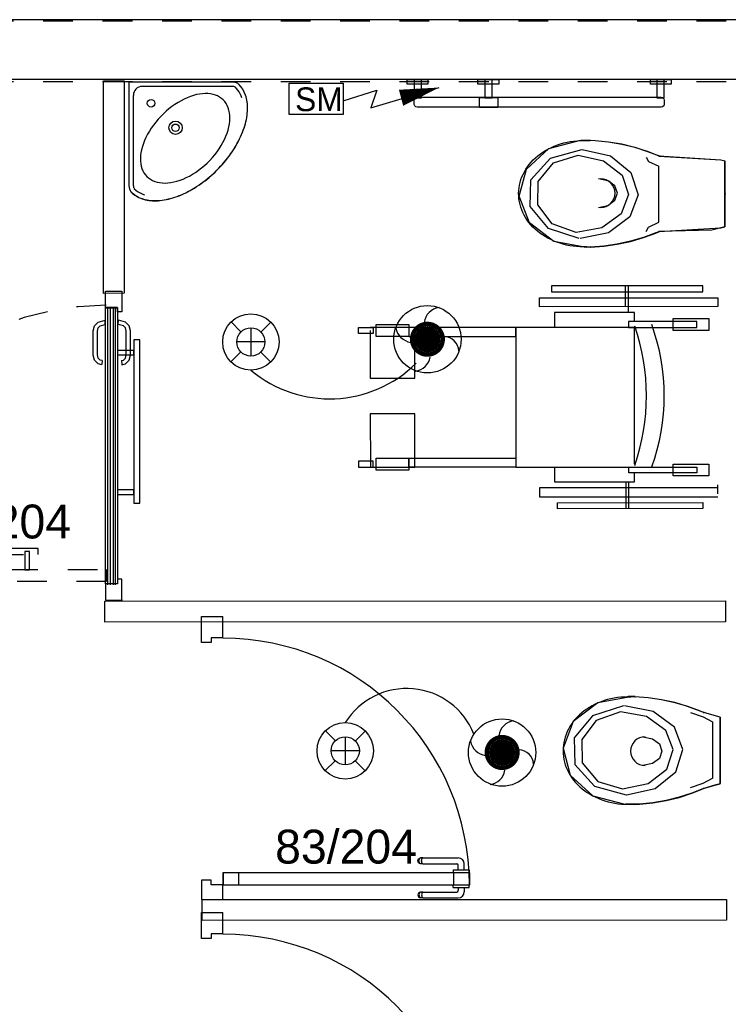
# Model space of a CAD drawing. Header units: millimetres. Extents: x -11.8 to 86.8, y 45.9 to 95.9.
# Tile 46 of 108: x 16.9 to 19.3, y 78.9 to 82.2. Entities that reach past the tile are written whole.
import ezdxf

# ---------------------------------------------------------------- set-up
doc = ezdxf.new("R2010")
doc.units = ezdxf.units.MM
doc.header["$MEASUREMENT"] = 0
for name, pattern in [('PC_DASH_2', [0.125, 0.055556, -0.069444]), ('PC_DASH_3', [0.055556, 0.027778, -0.027778]), ('PC_DASH_4', [0.125, 0.055556, -0.069444])]:
    doc.linetypes.add(name, pattern=pattern)
doc.layers.add('CFO', color=6, linetype='Continuous')
doc.layers.add('Structure etage', color=7, linetype='Continuous')
doc.styles.get("Standard").update_dxf_attribs({"font": 'BKANT.TTF'})

# ---------------------------------------------------------------- blocks, each defined once
blk = doc.blocks.new('AP0')
for points, const_width in [([(0.175, -0.06, -1), (-0.148, 0.06, -1)], 0.0492), ([(-0.06, 0, 1), (0.087, 0, 1)], 0.147)]:
    blk.add_lwpolyline(points, format="xyb", close=True, dxfattribs=dict(const_width=const_width))
blk.add_circle((0.014, 0), 0.378)
for centre, radius, start, end in [((0.153, 0.184), 0.169, 92.8345, 178.447), ((-0.154, 0.151), 0.188, 186.2032, 263.9565), ((0.189, -0.152), 0.183, 5.8298, 82.3782), ((-0.155, -0.154), 0.206, 281.5712, 350.6383)]:
    blk.add_arc(centre, radius, start, end)
blk = doc.blocks.new('360E')
for p, q in [((-0.109, 0.111), (-0.218, 0.221)), ((0.221, 0.218), (0.111, 0.109)), ((0, 0.155), (0, -0.155)), ((-0.155, 0), (0.155, 0)), ((-0.111, -0.109), (-0.221, -0.218)), ((0.218, -0.221), (0.109, -0.111))]:
    blk.add_line(p, q)
for radius in [0.31, 0.155]:
    blk.add_circle((0, 0), radius)
blk = doc.blocks.new('SM')
for p, q in [((0.454, 0.117), (0.7359, 0.2064)), ((0.6859, 0.0579), (1.2617, 0.2282)), ((0.7359, 0.2064), (0.6859, 0.0579))]:
    blk.add_line(p, q)
blk.add_lwpolyline([(0, 0.2649), (0.454, 0.2649), (0.454, 0), (0, 0)], close=True)
blk.add_lwpolyline([(0.9407, 0.1419, 0.14, 0, 0), (1.2617, 0.2282, 0, 0, 0)], format="xyseb")
blk.add_text('SM', height=0.2).set_placement((0.0488, 0.0294))
blk = doc.blocks.new('PD_15662')
at = {"layer": 'Structure etage', "color": 0}
for points in [[(17.1481, -15.5732), (17.1481, -16.1232), (17.1681, -16.1232), (17.1681, -15.5732), (17.1481, -15.5732)], [(17.0927, -15.6082), (17.0927, -15.6232), (17.1481, -15.6232), (17.1481, -15.6082), (17.0927, -15.6082)], [(17.0927, -16.0783), (17.0927, -16.0933), (17.1481, -16.0933), (17.1481, -16.0783), (17.0927, -16.0783)]]:
    blk.add_lwpolyline(points, dxfattribs=at)
blk = doc.blocks.new('PD_15663')
at = {"layer": 'Structure etage', "color": 0, "linetype": 'PC_DASH_2'}
for points in [[(16.276, -16.2956), (16.826, -16.2956), (16.826, -16.2756), (16.276, -16.2756), (16.276, -16.2956)], [(16.3109, -16.3468), (16.3259, -16.3468), (16.3259, -16.2856), (16.3109, -16.2856), (16.3109, -16.3468)], [(16.781, -16.3468), (16.796, -16.3468), (16.796, -16.2856), (16.781, -16.2856), (16.781, -16.3468)]]:
    blk.add_lwpolyline(points, dxfattribs=at)
blk = doc.blocks.new('PD_15665')
at = {"layer": 'Structure etage', "color": 0}
for points in [[(17.0527, -15.4091), (17.1077, -15.4091), (17.1077, -15.4791), (17.0927, -15.4791), (17.0927, -15.4641), (17.0527, -15.4641), (17.0527, -15.4091)], [(17.0927, -16.3947), (17.0527, -16.3947), (17.0527, -15.4647), (17.0927, -15.4647), (17.0927, -16.3947)], [(17.0527, -16.4491), (17.1077, -16.4491), (17.1077, -16.3791), (17.0927, -16.3791), (17.0927, -16.3941), (17.0527, -16.3941), (17.0527, -16.4491)]]:
    blk.add_lwpolyline(points, dxfattribs=at)
blk = doc.blocks.new('PD_15664')
at = {"layer": 'Structure etage', "color": 0}
blk.add_point((17.1077, -16.4491), dxfattribs=at)
at = {"layer": 'Structure etage'}
blk.add_blockref('PD_15665', (0, 0), dxfattribs=at)
blk = doc.blocks.new('PD_15667')
at = {"layer": 'Structure etage', "color": 0, "linetype": 'PC_DASH_3'}
for p, q in [((16.3007, -16.3322), (16.315, -16.3318)), ((16.1802, -16.3432), (16.1652, -16.3427))]:
    blk.add_line(p, q, dxfattribs=at)
for points in [[(16.3161, -16.3318), (16.3126, -16.3186), (16.3004, -16.3064), (16.2836, -16.3019), (16.2007, -16.3019), (16.1839, -16.3064), (16.1716, -16.3186), (16.1652, -16.3427)], [(16.3011, -16.3322), (16.2995, -16.3262), (16.2928, -16.3195), (16.2817, -16.3165), (16.2026, -16.3165), (16.1915, -16.3195), (16.1847, -16.3262), (16.1802, -16.3432)]]:
    blk.add_lwpolyline(points, dxfattribs=at)
blk = doc.blocks.new('PD_15668')
at = {"layer": 'Structure etage', "color": 0, "linetype": 'PC_DASH_3'}
for p, q in [((16.1802, -16.387), (16.1652, -16.3874)), ((16.3007, -16.398), (16.315, -16.3984))]:
    blk.add_line(p, q, dxfattribs=at)
for points in [[(16.3161, -16.3984), (16.3126, -16.4115), (16.3004, -16.4238), (16.2836, -16.4283), (16.2007, -16.4283), (16.1839, -16.4238), (16.1716, -16.4115), (16.1652, -16.3874)], [(16.3011, -16.398), (16.2995, -16.4039), (16.2928, -16.4107), (16.2817, -16.4137), (16.2026, -16.4137), (16.1915, -16.4107), (16.1847, -16.4039), (16.1802, -16.387)]]:
    blk.add_lwpolyline(points, dxfattribs=at)
blk = doc.blocks.new('PD_15666')
at = {"layer": 'Structure etage'}
for name in ['PD_15667', 'PD_15668']:
    blk.add_blockref(name, (0, 0), dxfattribs=at)
blk = doc.blocks.new('PD_15670')
at = {"layer": 'Structure etage', "color": 0}
for p, q in [((17.0607, -16.3976), (17.0607, -15.4651)), ((17.0697, -16.3976), (17.0697, -15.4651)), ((17.0797, -16.3976), (17.0797, -15.4651)), ((17.0867, -16.3976), (17.0867, -15.4651))]:
    blk.add_line(p, q, dxfattribs=at)
blk = doc.blocks.new('PD_15672')
at = {"layer": 'Structure etage', "color": 0}
for p, q in [((17.0518, -15.5215), (17.0514, -15.5065)), ((17.0408, -15.6421), (17.0404, -15.6564))]:
    blk.add_line(p, q, dxfattribs=at)
for points in [[(17.0404, -15.6575), (17.0273, -15.654), (17.015, -15.6417), (17.0105, -15.625), (17.0105, -15.542), (17.015, -15.5253), (17.0273, -15.513), (17.0514, -15.5065)], [(17.0408, -15.6425), (17.0348, -15.6409), (17.0281, -15.6342), (17.0251, -15.623), (17.0251, -15.544), (17.0281, -15.5328), (17.0348, -15.5261), (17.0518, -15.5215)]]:
    blk.add_lwpolyline(points, dxfattribs=at)
blk = doc.blocks.new('PD_15673')
at = {"layer": 'Structure etage', "color": 0}
for p, q in [((17.0956, -15.5215), (17.096, -15.5065)), ((17.1066, -15.6421), (17.107, -15.6564))]:
    blk.add_line(p, q, dxfattribs=at)
for points in [[(17.107, -15.6575), (17.1201, -15.654), (17.1324, -15.6417), (17.1369, -15.625), (17.1369, -15.542), (17.1324, -15.5253), (17.1201, -15.513), (17.096, -15.5065)], [(17.1066, -15.6425), (17.1126, -15.6409), (17.1193, -15.6342), (17.1223, -15.623), (17.1223, -15.544), (17.1193, -15.5328), (17.1126, -15.5261), (17.0956, -15.5215)]]:
    blk.add_lwpolyline(points, dxfattribs=at)
blk = doc.blocks.new('PD_15671')
at = {"layer": 'Structure etage'}
for name in ['PD_15672', 'PD_15673']:
    blk.add_blockref(name, (0, 0), dxfattribs=at)
blk = doc.blocks.new('PD_15669')
at = {"layer": 'Structure etage'}
for name in ['PD_15670', 'PD_15671']:
    blk.add_blockref(name, (0, 0), dxfattribs=at)
blk = doc.blocks.new('PD_15661')
at = {"layer": 'Structure etage', "color": 0, "linetype": 'PC_DASH_3'}
blk.add_lwpolyline([(17.0551, -16.3464), (17.0551, -16.3864), (16.1251, -16.3864), (16.1251, -16.3464), (17.0551, -16.3464)], dxfattribs=at)
blk.add_arc((17.0551, -16.3864), 0.93, 90, 180, dxfattribs=at)
at = {"layer": 'Structure etage'}
for name in ['PD_15664', 'PD_15669', 'PD_15662', 'PD_15666', 'PD_15663']:
    blk.add_blockref(name, (0, 0), dxfattribs=at)
blk = doc.blocks.new('PD_15676')
at = {"layer": 'Structure etage', "color": 0}
for p, q in [((18.1097, -17.4329), (18.107, -17.4351)), ((18.113, -17.4317), (18.1097, -17.4329)), ((18.1122, -17.4329), (18.1098, -17.4351)), ((18.1152, -17.4317), (18.113, -17.4317)), ((18.1213, -17.4317), (18.1152, -17.4317)), ((18.1196, -17.4329), (18.1183, -17.4351)), ((18.1213, -17.4317), (18.2356, -17.4317)), ((18.2234, -17.4062), (18.2234, -17.4061)), ((18.2234, -17.4161), (18.2234, -17.4062)), ((18.2234, -17.4162), (18.2234, -17.4161)), ((18.2234, -17.4162), (18.2251, -17.4162)), ((18.2251, -17.4162), (18.2298, -17.4162)), ((18.2298, -17.4162), (18.237, -17.4162)), ((18.237, -17.4162), (18.2458, -17.4162)), ((18.2406, -17.4162), (18.2406, -17.4267)), ((18.2458, -17.4162), (18.2552, -17.4162)), ((18.2552, -17.4162), (18.264, -17.4162)), ((18.2603, -17.4162), (18.2603, -17.4314)), ((18.264, -17.4162), (18.2712, -17.4162)), ((18.2712, -17.4162), (18.2759, -17.4162)), ((18.2759, -17.4162), (18.2775, -17.4162)), ((18.2775, -17.4062), (18.2775, -17.4061)), ((18.2775, -17.4161), (18.2775, -17.4062)), ((18.2775, -17.4162), (18.2775, -17.4161)), ((18.1053, -17.4381), (18.1047, -17.4415)), ((18.1047, -17.4415), (18.1053, -17.445)), ((18.107, -17.4351), (18.1053, -17.4381)), ((18.1053, -17.445), (18.107, -17.448)), ((18.107, -17.448), (18.1097, -17.4502)), ((18.1083, -17.4381), (18.1077, -17.4415)), ((18.1077, -17.4415), (18.1083, -17.445)), ((18.1098, -17.4351), (18.1083, -17.4381)), ((18.1083, -17.445), (18.1098, -17.448)), ((18.1097, -17.4502), (18.113, -17.4514)), ((18.1098, -17.448), (18.1122, -17.4502)), ((18.1152, -17.4514), (18.113, -17.4514)), ((18.1213, -17.4514), (18.1152, -17.4514)), ((18.1174, -17.4381), (18.117, -17.4415)), ((18.117, -17.4415), (18.1174, -17.445)), ((18.1183, -17.4351), (18.1174, -17.4381)), ((18.1174, -17.445), (18.1183, -17.448)), ((18.1183, -17.448), (18.1196, -17.4502)), ((18.1213, -17.4514), (18.2403, -17.4514))]:
    blk.add_line(p, q, dxfattribs=at)
for centre, radius in [((18.2356, -17.4267), 0.00501), ((18.2403, -17.4314), 0.02)]:
    blk.add_arc(centre, radius, 270, 0, dxfattribs=at)
blk = doc.blocks.new('PD_15677')
at = {"layer": 'Structure etage', "color": 0}
for p, q in [((18.1047, -17.3266), (18.1053, -17.3232)), ((18.1053, -17.33), (18.1047, -17.3266)), ((18.1053, -17.3232), (18.107, -17.3202)), ((18.107, -17.333), (18.1053, -17.33)), ((18.107, -17.3202), (18.1097, -17.3179)), ((18.1097, -17.3353), (18.107, -17.333)), ((18.1077, -17.3266), (18.1083, -17.3232)), ((18.1083, -17.33), (18.1077, -17.3266)), ((18.1083, -17.3232), (18.1098, -17.3202)), ((18.1098, -17.333), (18.1083, -17.33)), ((18.1097, -17.3179), (18.113, -17.3167)), ((18.113, -17.3365), (18.1097, -17.3353)), ((18.1098, -17.3202), (18.1122, -17.3179)), ((18.1122, -17.3353), (18.1098, -17.333)), ((18.1152, -17.3167), (18.113, -17.3167)), ((18.1213, -17.3167), (18.1152, -17.3167)), ((18.117, -17.3266), (18.1174, -17.3232)), ((18.1174, -17.33), (18.117, -17.3266)), ((18.1174, -17.3232), (18.1183, -17.3202)), ((18.1183, -17.333), (18.1174, -17.33)), ((18.1183, -17.3202), (18.1196, -17.3179)), ((18.1196, -17.3353), (18.1183, -17.333)), ((18.1213, -17.3167), (18.2403, -17.3167)), ((18.1152, -17.3365), (18.113, -17.3365)), ((18.1213, -17.3365), (18.1152, -17.3365)), ((18.1213, -17.3365), (18.2356, -17.3365)), ((18.2234, -17.3571), (18.2251, -17.3571)), ((18.2234, -17.3571), (18.2234, -17.3572)), ((18.2234, -17.3572), (18.2234, -17.367)), ((18.2234, -17.367), (18.2234, -17.3671)), ((18.2251, -17.3571), (18.2298, -17.3571)), ((18.2298, -17.3571), (18.237, -17.3571)), ((18.237, -17.3571), (18.2458, -17.3571)), ((18.2406, -17.3571), (18.2406, -17.3415)), ((18.2458, -17.3571), (18.2552, -17.3571)), ((18.2552, -17.3571), (18.264, -17.3571)), ((18.2603, -17.3571), (18.2603, -17.3368)), ((18.264, -17.3571), (18.2712, -17.3571)), ((18.2712, -17.3571), (18.2759, -17.3571)), ((18.2759, -17.3571), (18.2775, -17.3571)), ((18.2775, -17.3571), (18.2775, -17.3572)), ((18.2775, -17.3572), (18.2775, -17.367)), ((18.2775, -17.367), (18.2775, -17.3671))]:
    blk.add_line(p, q, dxfattribs=at)
for centre, radius in [((18.2403, -17.3368), 0.02), ((18.2356, -17.3415), 0.00501)]:
    blk.add_arc(centre, radius, 0, 90, dxfattribs=at)
blk = doc.blocks.new('PD_15675')
at = {"layer": 'Structure etage'}
for name in ['PD_15677', 'PD_15676']:
    blk.add_blockref(name, (0, 0), dxfattribs=at)
blk = doc.blocks.new('PD_15679')
at = {"layer": 'Structure etage', "color": 0}
for p, q in [((17.3757, -16.592), (17.3757, -16.504)), ((17.3757, -16.504), (17.4478, -16.504)), ((17.4478, -16.5761), (17.4478, -16.504))]:
    blk.add_line(p, q, dxfattribs=at)
blk.add_lwpolyline([(17.4478, -16.5761), (17.4078, -16.5761), (17.4078, -16.592), (17.3757, -16.592), (17.3757, -16.5761)], dxfattribs=at)
blk = doc.blocks.new('PD_15680')
at = {"layer": 'Structure etage', "color": 0}
for points in [[(17.4485, -17.3673), (17.4485, -17.4074), (17.502, -17.4074), (17.502, -17.3673), (17.4485, -17.3673)], [(18.2249, -17.3673), (18.2249, -17.4074), (18.2785, -17.4074), (18.2785, -17.3673), (18.2249, -17.3673)]]:
    blk.add_lwpolyline(points, dxfattribs=at)
blk = doc.blocks.new('PD_15678')
at = {"layer": 'Structure etage', "color": 0}
blk.add_line((17.3757, -17.4574), (17.4478, -17.4574), dxfattribs=at)
for points in [[(18.2789, -17.4074), (18.2789, -17.3673), (17.4478, -17.3673), (17.4478, -17.4074), (18.2789, -17.4074)], [(17.4078, -17.4074), (17.4078, -17.3915), (17.3757, -17.3915), (17.3757, -17.4574), (17.4478, -17.4574), (17.4478, -17.4074), (17.4078, -17.4074)]]:
    blk.add_lwpolyline(points, dxfattribs=at)
blk.add_arc((17.4478, -17.4074), 0.83, 0, 90, dxfattribs=at)
at = {"layer": 'Structure etage'}
for name in ['PD_15679', 'PD_15680']:
    blk.add_blockref(name, (0, 0), dxfattribs=at)
blk = doc.blocks.new('PD_15674')
at = {"layer": 'Structure etage'}
for name in ['PD_15678', 'PD_15675']:
    blk.add_blockref(name, (0, 0), dxfattribs=at)
blk = doc.blocks.new('PD_15687')
at = {"layer": 'Structure etage', "color": 0}
for p, q in [((17.1313, -14.7048), (17.4813, -14.7047)), ((17.1313, -14.7048), (17.1313, -15.0548)), ((17.1463, -15.0548), (17.1463, -14.7498)), ((17.4813, -14.7197), (17.1763, -14.7198))]:
    blk.add_line(p, q, dxfattribs=at)
for points in [[(17.1388, -15.0752), (17.1427, -15.0788), (17.1468, -15.0823), (17.1511, -15.0855), (17.1556, -15.0884), (17.1603, -15.0912), (17.1652, -15.0936), (17.1703, -15.0959), (17.1755, -15.0979), (17.181, -15.0996), (17.1866, -15.1011), (17.1924, -15.1024), (17.1983, -15.1034), (17.2044, -15.1041), (17.2106, -15.1046), (17.217, -15.1048), (17.2235, -15.1048), (17.2301, -15.1045), (17.2368, -15.1039), (17.2436, -15.1031), (17.2505, -15.1021), (17.2575, -15.1008), (17.2646, -15.0992), (17.2717, -15.0974), (17.2789, -15.0953), (17.2861, -15.093), (17.2934, -15.0905), (17.3007, -15.0877), (17.3081, -15.0847), (17.3154, -15.0814), (17.3228, -15.0779), (17.3302, -15.0742), (17.3375, -15.0703), (17.3448, -15.0662), (17.3521, -15.0618), (17.3594, -15.0572), (17.3666, -15.0525), (17.3737, -15.0475), (17.3808, -15.0424), (17.3878, -15.0371), (17.3947, -15.0316), (17.4016, -15.0259), (17.4083, -15.0201), (17.4149, -15.0141), (17.4215, -15.008), (17.4279, -15.0018), (17.4341, -14.9954), (17.4402, -14.9889), (17.4462, -14.9822), (17.452, -14.9755), (17.4577, -14.9686), (17.4632, -14.9617), (17.4685, -14.9547), (17.4736, -14.9476), (17.4786, -14.9405), (17.4833, -14.9333), (17.4879, -14.926), (17.4922, -14.9187), (17.4964, -14.9114), (17.5003, -14.904), (17.504, -14.8967), (17.5075, -14.8893), (17.5108, -14.882), (17.5138, -14.8746), (17.5166, -14.8673), (17.5191, -14.86), (17.5214, -14.8528), (17.5235, -14.8456), (17.5253, -14.8385), (17.5268, -14.8314), (17.5282, -14.8244), (17.5292, -14.8175), (17.53, -14.8107), (17.5306, -14.804), (17.5308, -14.7974), (17.5309, -14.7909), (17.5306, -14.7845), (17.5302, -14.7783), (17.5294, -14.7722), (17.5284, -14.7663), (17.5272, -14.7605), (17.5257, -14.7549), (17.5239, -14.7494), (17.5219, -14.7442), (17.5197, -14.7391), (17.5172, -14.7342), (17.5145, -14.7295), (17.5115, -14.725), (17.5083, -14.7207), (17.5049, -14.7166), (17.5012, -14.7127), (17.5019, -14.7134), (17.4978, -14.7102), (17.4932, -14.7077), (17.4882, -14.706), (17.4831, -14.7053), (17.4813, -14.7052), (17.1313, -14.7052), (17.1313, -15.0552), (17.1318, -15.0605), (17.1331, -15.0655), (17.1353, -15.0702), (17.1383, -15.0745), (17.139, -15.0753)], [(17.1388, -15.0747), (17.1427, -15.0784), (17.1468, -15.0818), (17.1511, -15.085), (17.1556, -15.088), (17.1603, -15.0907), (17.1652, -15.0932), (17.1703, -15.0954), (17.1755, -15.0974), (17.181, -15.0992), (17.1866, -15.1007), (17.1924, -15.1019), (17.1983, -15.1029), (17.2044, -15.1036), (17.2106, -15.1041), (17.217, -15.1043), (17.2235, -15.1043), (17.2301, -15.104), (17.2368, -15.1035), (17.2436, -15.1027), (17.2505, -15.1016), (17.2575, -15.1003), (17.2646, -15.0987), (17.2717, -15.0969), (17.2789, -15.0949), (17.2861, -15.0926), (17.2934, -15.09), (17.3007, -15.0872), (17.3081, -15.0842), (17.3154, -15.0809), (17.3228, -15.0775), (17.3302, -15.0738), (17.3375, -15.0698), (17.3448, -15.0657), (17.3521, -15.0613), (17.3594, -15.0568), (17.3666, -15.052), (17.3737, -15.0471), (17.3808, -15.0419), (17.3878, -15.0366), (17.3947, -15.0311), (17.4016, -15.0255), (17.4083, -15.0196), (17.4149, -15.0137), (17.4215, -15.0075), (17.4279, -15.0013), (17.4341, -14.9949), (17.4402, -14.9884), (17.4462, -14.9817), (17.452, -14.975), (17.4577, -14.9682), (17.4632, -14.9612), (17.4685, -14.9542), (17.4736, -14.9471), (17.4786, -14.94), (17.4833, -14.9328), (17.4879, -14.9255), (17.4922, -14.9182), (17.4964, -14.9109), (17.5003, -14.9036), (17.504, -14.8962), (17.5075, -14.8889), (17.5108, -14.8815), (17.5138, -14.8742), (17.5166, -14.8668), (17.5191, -14.8596), (17.5214, -14.8523), (17.5235, -14.8451), (17.5253, -14.838), (17.5268, -14.8309), (17.5282, -14.8239), (17.5292, -14.817), (17.53, -14.8102), (17.5306, -14.8035), (17.5308, -14.7969), (17.5309, -14.7904), (17.5306, -14.7841), (17.5302, -14.7778), (17.5294, -14.7717), (17.5284, -14.7658), (17.5272, -14.76), (17.5257, -14.7544), (17.5239, -14.749), (17.5219, -14.7437), (17.5197, -14.7386), (17.5172, -14.7337), (17.5145, -14.729), (17.5115, -14.7245), (17.5083, -14.7202), (17.5049, -14.7161), (17.5012, -14.7122)], [(17.5019, -14.7129), (17.4978, -14.7097), (17.4932, -14.7072), (17.4882, -14.7056), (17.4831, -14.7048), (17.4813, -14.7047)], [(17.4488, -14.7651), (17.4431, -14.76), (17.4368, -14.7556), (17.4299, -14.7518), (17.4225, -14.7488), (17.4146, -14.7464), (17.4062, -14.7448), (17.3975, -14.7439), (17.3883, -14.7437), (17.3788, -14.7443), (17.369, -14.7455), (17.359, -14.7475), (17.3488, -14.7503), (17.3384, -14.7537), (17.328, -14.7578), (17.3175, -14.7625), (17.3071, -14.7679), (17.2967, -14.774), (17.2864, -14.7806), (17.2763, -14.7877), (17.2663, -14.7954), (17.2567, -14.8035), (17.2474, -14.8121), (17.2384, -14.8211), (17.2298, -14.8304), (17.2217, -14.8401), (17.214, -14.85), (17.2068, -14.8601), (17.2002, -14.8704), (17.1942, -14.8808), (17.1888, -14.8913), (17.1841, -14.9017), (17.18, -14.9122), (17.1766, -14.9225), (17.1738, -14.9327), (17.1718, -14.9428), (17.1706, -14.9525), (17.17, -14.962), (17.1702, -14.9712), (17.1711, -14.98), (17.1727, -14.9884), (17.1751, -14.9963), (17.1781, -15.0037), (17.1819, -15.0105), (17.1863, -15.0168), (17.1914, -15.0225)], [(17.5115, -14.7585), (17.509, -14.7512), (17.5059, -14.7443), (17.5024, -14.7378), (17.4983, -14.7318), (17.4938, -14.7262), (17.4906, -14.7228)], [(17.1914, -15.0225), (17.1972, -15.0278), (17.2037, -15.0323), (17.2107, -15.0362), (17.2183, -15.0394), (17.2263, -15.0419), (17.2348, -15.0437), (17.2437, -15.0447), (17.253, -15.045), (17.2626, -15.0446), (17.2725, -15.0434), (17.2826, -15.0415), (17.2929, -15.0389), (17.3034, -15.0356), (17.3139, -15.0316), (17.3245, -15.0269), (17.335, -15.0215), (17.3454, -15.0156), (17.3558, -15.009), (17.3659, -15.0019), (17.3759, -14.9943), (17.3855, -14.9862), (17.3949, -14.9776), (17.4039, -14.9686), (17.4125, -14.9592), (17.4206, -14.9496), (17.4282, -14.9396), (17.4353, -14.9295), (17.4419, -14.9191), (17.4478, -14.9087), (17.4532, -14.8981), (17.4578, -14.8876), (17.4619, -14.8771), (17.4652, -14.8666), (17.4678, -14.8563), (17.4697, -14.8462), (17.4709, -14.8363), (17.4713, -14.8267), (17.471, -14.8174), (17.4699, -14.8085), (17.4682, -14.8), (17.4657, -14.7919), (17.4625, -14.7844), (17.4586, -14.7774), (17.454, -14.7709), (17.4488, -14.7651)], [(17.1313, -15.0548), (17.1318, -15.06), (17.1331, -15.065), (17.1353, -15.0698), (17.1383, -15.0741), (17.139, -15.0748)], [(17.1494, -15.0641), (17.1547, -15.069), (17.1605, -15.0733), (17.1667, -15.0772), (17.1733, -15.0806), (17.1804, -15.0835), (17.1843, -15.0848)]]:
    blk.add_lwpolyline(points, dxfattribs=at)
for centre, radius in [((17.2058, -14.7766), 0.0127), ((17.2884, -14.8588), 0.0225), ((17.2884, -14.8588), 0.0125)]:
    blk.add_circle(centre, radius, dxfattribs=at)
for centre, radius, start, end in [((17.1763, -14.7498), 0.03, 90.0051, 180.0051), ((17.4813, -14.7347), 0.015, 46.6215, 90.005), ((17.1613, -15.0548), 0.015, 180.0051, 221.9505)]:
    blk.add_arc(centre, radius, start, end, dxfattribs=at)
blk = doc.blocks.new('PD_15686')
at = {"layer": 'Structure etage', "color": 0}
blk.add_point((17.1313, -14.7048), dxfattribs=at)
at = {"layer": 'Structure etage'}
blk.add_blockref('PD_15687', (0, 0), dxfattribs=at)
blk = doc.blocks.new('PD_15688')
at = {"layer": 'Structure etage', "color": 0}
for p, q in [((19.0641, -15.391), (18.5541, -15.3913)), ((18.5541, -15.3913), (18.5541, -15.4113)), ((18.5541, -15.4113), (19.0641, -15.411)), ((18.8042, -15.4611), (18.8041, -15.3911)), ((18.8142, -15.4811), (18.8141, -15.3911)), ((19.0641, -15.411), (19.0641, -15.391)), ((18.5142, -15.4313), (19.1142, -15.431)), ((18.5142, -15.4613), (18.5142, -15.4313)), ((19.1142, -15.431), (19.1142, -15.461)), ((19.1142, -15.461), (18.5142, -15.4613)), ((18.8342, -15.4811), (18.5642, -15.4813)), ((18.5642, -15.4813), (18.5642, -15.5313)), ((19.0442, -15.511), (18.8142, -15.5111)), ((18.8142, -15.5111), (18.8142, -15.5311)), ((18.8342, -15.5111), (18.8342, -15.4811)), ((18.9642, -15.5011), (19.0842, -15.501)), ((18.9642, -15.5411), (18.9642, -15.5011)), ((19.0442, -15.531), (19.0442, -15.511)), ((19.0842, -15.501), (19.0842, -15.541)), ((17.9042, -15.5516), (17.9042, -15.5316)), ((17.9042, -15.5316), (17.9542, -15.5316)), ((18.0942, -15.5315), (17.9442, -15.5316)), ((17.9442, -15.5416), (17.9443, -15.7016)), ((17.9542, -15.5316), (17.9542, -15.5516)), ((17.9642, -15.5216), (18.0742, -15.5215)), ((17.9642, -15.5616), (17.9642, -15.5216)), ((18.0742, -15.5215), (18.0742, -15.5615)), ((18.4342, -15.5313), (18.0742, -15.5315)), ((18.0742, -15.5315), (18.0742, -15.5615)), ((18.0943, -15.7015), (18.0942, -15.5415)), ((18.8342, -15.5311), (18.4342, -15.5313)), ((18.4342, -15.5313), (18.4344, -16.0013)), ((18.4342, -15.5613), (18.4342, -15.5313)), ((18.8142, -15.5311), (19.0442, -15.531)), ((18.8344, -15.9911), (18.8342, -15.5311)), ((19.0842, -15.541), (18.9642, -15.5411)), ((17.9542, -15.5516), (17.9042, -15.5516)), ((18.0742, -15.5615), (17.9642, -15.5616)), ((18.0742, -15.5615), (18.4342, -15.5613)), ((17.9443, -15.7016), (18.0943, -15.7015)), ((18.0943, -15.8215), (17.9443, -15.8216)), ((17.9443, -15.8216), (17.9444, -16.0016)), ((18.0944, -16.0015), (18.0943, -15.8215)), ((17.9644, -15.9716), (18.0744, -15.9715)), ((17.9644, -16.0116), (17.9644, -15.9716)), ((18.0744, -15.9715), (18.4344, -15.9713)), ((18.0744, -16.0015), (18.0744, -15.9715)), ((18.0744, -15.9715), (18.0744, -16.0115)), ((18.4344, -15.9713), (18.4344, -16.0013)), ((17.9544, -15.9816), (17.9044, -15.9816)), ((17.9044, -15.9816), (17.9044, -16.0016)), ((17.9044, -16.0016), (17.9544, -16.0016)), ((17.9444, -16.0016), (18.0944, -16.0015)), ((17.9544, -16.0016), (17.9544, -15.9816)), ((18.4344, -16.0013), (18.0744, -16.0015)), ((18.4344, -16.0013), (18.8344, -16.0011)), ((18.5644, -16.0013), (18.5645, -16.0513)), ((18.8144, -16.0011), (19.0444, -16.001)), ((18.8144, -16.0211), (18.8144, -16.0011)), ((18.9644, -15.9911), (19.0844, -15.991)), ((18.9644, -16.0311), (18.9644, -15.9911)), ((19.0444, -16.001), (19.0444, -16.021)), ((19.0844, -15.991), (19.0844, -16.031)), ((18.0744, -16.0115), (17.9644, -16.0116)), ((19.0444, -16.021), (18.8144, -16.0211)), ((18.8345, -16.0511), (18.8344, -16.0211)), ((19.0844, -16.031), (18.9644, -16.0311)), ((19.1145, -16.071), (18.5145, -16.0713)), ((18.5145, -16.0713), (18.5145, -16.1013)), ((18.5645, -16.0513), (18.8345, -16.0511)), ((18.8045, -16.0511), (18.8045, -16.1411)), ((18.8145, -16.1411), (18.8145, -16.0511)), ((19.1145, -16.091), (19.1145, -16.061)), ((18.5145, -16.1013), (19.1145, -16.101)), ((18.5745, -16.1213), (19.0645, -16.121)), ((18.5745, -16.1413), (18.5745, -16.1213)), ((19.0645, -16.141), (18.5745, -16.1413)), ((19.0645, -16.121), (19.0645, -16.141))]:
    blk.add_line(p, q, dxfattribs=at)
for centre, radius, start, end in [((18.1543, -15.7615), 0.72, 341.0278, 19.0278), ((18.2343, -15.7614), 0.7, 340.0278, 20.0278)]:
    blk.add_arc(centre, radius, start, end, dxfattribs=at)
blk = doc.blocks.new('PD_15690')
at = {"layer": 'Structure etage', "color": 0}
for p, q in [((18.8367, -16.7739), (18.8132, -16.7739)), ((19.0966, -16.8587), (19.0967, -17.0492)), ((19.1224, -16.8428), (19.1226, -17.066)), ((18.8335, -17.1359), (18.8034, -17.1359))]:
    blk.add_line(p, q, dxfattribs=at)
for points in [[(19.122, -16.8433), (19.0783, -16.8312), (19.0653, -16.8269), (19.0672, -16.8274), (19.0556, -16.8225), (19.013, -16.8067), (18.9695, -16.794), (18.9252, -16.7843), (18.8803, -16.7777), (18.8351, -16.7743), (18.8367, -16.7744), (18.8132, -16.7744), (18.8213, -16.7751), (18.8106, -16.775), (18.7992, -16.7753), (18.7878, -16.7761), (18.7764, -16.7773), (18.7652, -16.7791), (18.7541, -16.7814), (18.7431, -16.7841), (18.7324, -16.7873), (18.7218, -16.791), (18.7115, -16.7951), (18.7015, -16.7997), (18.6918, -16.8047), (18.6824, -16.8101), (18.6734, -16.8159), (18.6647, -16.8221), (18.6565, -16.8286), (18.6486, -16.8355), (18.6413, -16.8428), (18.6343, -16.8503), (18.6279, -16.8581), (18.622, -16.8662), (18.6166, -16.8746), (18.6117, -16.8831), (18.6074, -16.8919), (18.6036, -16.9009), (18.6004, -16.9099), (18.5978, -16.9192), (18.5958, -16.9285), (18.5944, -16.9379), (18.5935, -16.9473), (18.5933, -16.9568), (18.5936, -16.9663), (18.5946, -16.9757), (18.5961, -16.9851), (18.5983, -16.9944), (18.601, -17.0036), (18.6043, -17.0126), (18.6082, -17.0215), (18.6126, -17.0303), (18.6176, -17.0388), (18.6231, -17.0471), (18.6291, -17.0551), (18.6357, -17.0629), (18.6427, -17.0704), (18.6502, -17.0776), (18.6581, -17.0844), (18.6664, -17.0909), (18.6751, -17.097), (18.6842, -17.1027), (18.6937, -17.108), (18.7035, -17.1129), (18.7136, -17.1174), (18.7239, -17.1214), (18.7345, -17.125), (18.7453, -17.1281), (18.7563, -17.1308), (18.7674, -17.1329), (18.7787, -17.1346), (18.79, -17.1358), (18.8014, -17.1365), (18.8034, -17.1364), (18.8335, -17.1364), (18.8353, -17.1369), (18.8505, -17.1361), (18.8956, -17.1316), (18.9403, -17.1239), (18.9844, -17.1131), (19.0276, -17.0993), (19.0697, -17.0825), (19.0654, -17.0838), (19.1088, -17.0707), (19.1221, -17.0674), (19.1226, -17.0665), (19.1224, -16.8433)], [(18.8213, -16.7747), (18.711, -16.7949), (18.6276, -16.858), (18.5935, -16.9471), (18.6177, -17.0385), (18.6938, -17.1076), (18.8014, -17.136)], [(18.7967, -16.805), (18.6924, -16.8384), (18.6306, -16.9131), (18.6332, -17.0026), (18.6994, -17.0749), (18.8056, -17.1044)], [(18.8076, -17.1044), (18.9037, -17.0828), (18.9729, -17.0269), (18.9969, -16.9517), (18.9691, -16.8772), (18.897, -16.8236), (18.7999, -16.805)], [(18.8351, -16.7738), (18.8803, -16.7772), (18.9252, -16.7838), (18.9695, -16.7935), (19.013, -16.8062), (19.0556, -16.822), (19.0672, -16.8269)], [(18.787, -16.8249), (18.7048, -16.8539), (18.6561, -16.9188), (18.6581, -16.9965), (18.7103, -17.0593), (18.794, -17.0849)], [(18.7933, -17.0849), (18.8803, -17.0662), (18.943, -17.0177), (18.9647, -16.9523), (18.9396, -16.8877), (18.8743, -16.8411), (18.7864, -16.825)], [(19.0225, -16.8274), (19.0653, -16.8423), (19.0966, -16.8587)], [(19.122, -16.8428), (19.0783, -16.8307), (19.0653, -16.8264)], [(18.862, -16.9091), (18.8942, -16.9155), (18.9178, -16.9332), (18.9264, -16.9575), (18.9178, -16.9817), (18.8942, -16.9994), (18.8621, -17.0059)], [(19.0226, -17.08), (19.0654, -17.065), (19.0967, -17.0486)], [(19.0654, -17.0833), (19.1088, -17.0703), (19.1221, -17.0669)], [(19.0697, -17.082), (19.0276, -17.0988), (18.9844, -17.1126), (18.9403, -17.1234), (18.8956, -17.1311), (18.8505, -17.1356), (18.8353, -17.1364)]]:
    blk.add_lwpolyline(points, dxfattribs=at)
blk.add_arc((18.8694, -16.9575), 0.0484, 90.0278, 270.0278, dxfattribs=at)
blk = doc.blocks.new('PD_15689')
at = {"layer": 'Structure etage', "color": 0}
blk.add_point((19.1225, -16.9544), dxfattribs=at)
at = {"layer": 'Structure etage'}
blk.add_blockref('PD_15690', (0, 0), dxfattribs=at)
blk = doc.blocks.new('PD_15695')
at = {"layer": 'Structure etage', "color": 0}
for p, q in [((18.684, -14.9022), (18.6539, -14.9022)), ((19.1385, -15.1924), (19.1384, -14.9711)), ((18.9163, -15.1767), (18.9162, -14.9879)), ((18.6875, -15.261), (18.664, -15.2611))]:
    blk.add_line(p, q, dxfattribs=at)
for points in [[(19.138, -15.1919), (19.0943, -15.204), (18.916, -15.2083), (18.9179, -15.2078), (18.9063, -15.2127), (18.8638, -15.2284), (18.8203, -15.2411), (18.776, -15.2507), (18.7311, -15.2573), (18.6859, -15.2607), (18.6875, -15.2606), (18.664, -15.2606), (18.6721, -15.2599), (18.6614, -15.26), (18.65, -15.2598), (18.6386, -15.259), (18.6272, -15.2577), (18.616, -15.256), (18.6049, -15.2537), (18.5939, -15.251), (18.5832, -15.2479), (18.5726, -15.2442), (18.5623, -15.2402), (18.5523, -15.2356), (18.5426, -15.2307), (18.5332, -15.2254), (18.5241, -15.2196), (18.5155, -15.2135), (18.5072, -15.207), (18.4994, -15.2002), (18.492, -15.193), (18.4851, -15.1855), (18.4786, -15.1778), (18.4727, -15.1697), (18.4673, -15.1615), (18.4624, -15.153), (18.4581, -15.1443), (18.4543, -15.1354), (18.4511, -15.1264), (18.4485, -15.1173), (18.4465, -15.1081), (18.445, -15.0987), (18.4442, -15.0894), (18.4439, -15.08), (18.4443, -15.0706), (18.4452, -15.0613), (18.4468, -15.052), (18.4489, -15.0427), (18.4516, -15.0336), (18.4549, -15.0246), (18.4588, -15.0158), (18.4632, -15.0071), (18.4682, -14.9987), (18.4737, -14.9905), (18.4797, -14.9825), (18.4862, -14.9748), (18.4932, -14.9673), (18.5007, -14.9602), (18.5086, -14.9534), (18.5169, -14.947), (18.5256, -14.9409), (18.5347, -14.9353), (18.5442, -14.93), (18.554, -14.9251), (18.564, -14.9207), (18.5744, -14.9167), (18.585, -14.9131), (18.5958, -14.91), (18.6067, -14.9074), (18.6179, -14.9052), (18.6291, -14.9036), (18.6405, -14.9024), (18.6519, -14.9017), (18.6539, -14.9017), (18.684, -14.9017), (18.6857, -14.9012), (18.701, -14.902), (18.7461, -14.9064), (18.7908, -14.914), (18.8349, -14.9246), (18.8781, -14.9383), (18.9202, -14.9549), (18.9159, -14.9536), (19.1247, -14.9665), (19.1379, -14.9698), (19.1384, -14.9706), (19.1385, -15.1919)], [(18.672, -15.2619), (18.5627, -15.2418), (18.48, -15.1788), (18.446, -15.0896), (18.47, -14.9983), (18.5453, -14.9291), (18.652, -14.9006), (18.652, -14.9006)], [(18.9202, -14.9554), (18.8781, -14.9388), (18.8349, -14.9251), (18.7908, -14.9145), (18.7461, -14.9069), (18.701, -14.9025), (18.6857, -14.9017)], [(18.6476, -15.2316), (18.5442, -15.1983), (18.4828, -15.1236), (18.4854, -15.0342), (18.5509, -14.9618), (18.6561, -14.9322)], [(18.6581, -14.9322), (18.7533, -14.9537), (18.822, -15.0095), (18.8458, -15.0847), (18.8183, -15.1592), (18.7469, -15.2129), (18.6507, -15.2316), (18.6507, -15.2316)], [(18.6379, -15.2117), (18.5563, -15.1827), (18.508, -15.1179), (18.5099, -15.0402), (18.5616, -14.9773), (18.6446, -14.9517)], [(18.6438, -14.9517), (18.7301, -14.9703), (18.7923, -15.0188), (18.8138, -15.0841), (18.7889, -15.1487), (18.7243, -15.1954), (18.6372, -15.2116), (18.6372, -15.2116)], [(18.8731, -14.9575), (18.8808, -14.972), (18.9162, -14.9879)], [(18.9159, -14.9541), (19.1247, -14.9669), (19.1379, -14.9702)], [(18.7127, -15.1275), (18.7127, -15.1275), (18.7446, -15.121), (18.7679, -15.1032), (18.7765, -15.079), (18.7679, -15.0548), (18.7446, -15.0371), (18.7127, -15.0306)], [(18.8733, -15.2078), (18.8809, -15.193), (18.9163, -15.1767)], [(18.6859, -15.2612), (18.7311, -15.2577), (18.776, -15.2512), (18.8203, -15.2415), (18.8638, -15.2288), (18.9063, -15.2132), (18.9179, -15.2083)], [(18.9159, -15.2085), (19.1247, -15.1956), (19.1379, -15.1923)]]:
    blk.add_lwpolyline(points, dxfattribs=at)
blk.add_arc((18.72, -15.079), 0.0484, 270.0278, 90.0278, dxfattribs=at)
for p in [(19.1385, -15.0818), (19.1388, -15.0819)]:
    blk.add_point(p, dxfattribs=at)
blk = doc.blocks.new('PD_15711')
at = {"layer": 'Structure etage', "color": 0}
for points in [[(18.1385, -14.7117), (18.0685, -14.7117), (18.0685, -14.6967), (18.1385, -14.6967), (18.1385, -14.7117)], [(18.1165, -14.6968), (18.0925, -14.6968), (18.0925, -14.7581), (18.1165, -14.7581), (18.1165, -14.6968)], [(18.3768, -14.7117), (18.3068, -14.7117), (18.3068, -14.6967), (18.3768, -14.6967), (18.3768, -14.7117)], [(18.3544, -14.6981), (18.3304, -14.6981), (18.3304, -14.7581), (18.3544, -14.7581), (18.3544, -14.6981)], [(18.9575, -14.7117), (18.8875, -14.7117), (18.8875, -14.6967), (18.9575, -14.6967), (18.9575, -14.7117)], [(18.9337, -14.6968), (18.9097, -14.6968), (18.9097, -14.7581), (18.9337, -14.7581), (18.9337, -14.6968)], [(18.1025, -14.7561), (18.9237, -14.7561), (18.9287, -14.7574), (18.9323, -14.7611), (18.9337, -14.7661), (18.9337, -14.7801), (18.9323, -14.7851), (18.9287, -14.7887), (18.9237, -14.7901), (18.1025, -14.7901), (18.0975, -14.7887), (18.0939, -14.7851), (18.0925, -14.7801), (18.0925, -14.7661), (18.0939, -14.7611), (18.0975, -14.7574), (18.1025, -14.7561)], [(18.3735, -14.7908), (18.3123, -14.7908), (18.3123, -14.7568), (18.3735, -14.7568), (18.3735, -14.7908)]]:
    blk.add_lwpolyline(points, dxfattribs=at)
blk = doc.blocks.new('PD_15714')
at = {"layer": 'Structure etage', "color": 0}
for p, q in [((18.113, -18.4283), (18.1097, -18.4295)), ((18.1152, -18.4283), (18.113, -18.4283)), ((18.1213, -18.4283), (18.1152, -18.4283)), ((18.1213, -18.4283), (18.2356, -18.4283)), ((18.2234, -18.4028), (18.2234, -18.4027)), ((18.2234, -18.4127), (18.2234, -18.4028)), ((18.2234, -18.4128), (18.2234, -18.4127)), ((18.2234, -18.4128), (18.2251, -18.4128)), ((18.2251, -18.4128), (18.2298, -18.4128)), ((18.2298, -18.4128), (18.237, -18.4128)), ((18.237, -18.4128), (18.2458, -18.4128)), ((18.2406, -18.4128), (18.2406, -18.4233)), ((18.2458, -18.4128), (18.2552, -18.4128)), ((18.2552, -18.4128), (18.264, -18.4128)), ((18.2603, -18.4128), (18.2603, -18.428)), ((18.264, -18.4128), (18.2712, -18.4128)), ((18.2712, -18.4128), (18.2759, -18.4128)), ((18.2759, -18.4128), (18.2775, -18.4128)), ((18.2775, -18.4028), (18.2775, -18.4027)), ((18.2775, -18.4127), (18.2775, -18.4028)), ((18.2775, -18.4128), (18.2775, -18.4127)), ((18.1053, -18.4347), (18.1047, -18.4381)), ((18.1047, -18.4381), (18.1053, -18.4416)), ((18.107, -18.4317), (18.1053, -18.4347)), ((18.1053, -18.4416), (18.107, -18.4446)), ((18.1097, -18.4295), (18.107, -18.4317)), ((18.107, -18.4446), (18.1097, -18.4468)), ((18.1083, -18.4347), (18.1077, -18.4381)), ((18.1077, -18.4381), (18.1083, -18.4416)), ((18.1098, -18.4317), (18.1083, -18.4347)), ((18.1083, -18.4416), (18.1098, -18.4446)), ((18.1097, -18.4468), (18.113, -18.448)), ((18.1122, -18.4295), (18.1098, -18.4317)), ((18.1098, -18.4446), (18.1122, -18.4468)), ((18.1152, -18.448), (18.113, -18.448)), ((18.1213, -18.448), (18.1152, -18.448)), ((18.1174, -18.4347), (18.117, -18.4381)), ((18.117, -18.4381), (18.1174, -18.4416)), ((18.1183, -18.4317), (18.1174, -18.4347)), ((18.1174, -18.4416), (18.1183, -18.4446)), ((18.1196, -18.4295), (18.1183, -18.4317)), ((18.1183, -18.4446), (18.1196, -18.4468)), ((18.1213, -18.448), (18.2403, -18.448))]:
    blk.add_line(p, q, dxfattribs=at)
for centre, radius in [((18.2356, -18.4233), 0.00501), ((18.2403, -18.428), 0.02)]:
    blk.add_arc(centre, radius, 270, 0, dxfattribs=at)
blk = doc.blocks.new('PD_15715')
at = {"layer": 'Structure etage', "color": 0}
for p, q in [((18.1047, -18.3232), (18.1053, -18.3198)), ((18.1053, -18.3266), (18.1047, -18.3232)), ((18.1053, -18.3198), (18.107, -18.3168)), ((18.107, -18.3296), (18.1053, -18.3266)), ((18.107, -18.3168), (18.1097, -18.3145)), ((18.1097, -18.3319), (18.107, -18.3296)), ((18.1077, -18.3232), (18.1083, -18.3198)), ((18.1083, -18.3266), (18.1077, -18.3232)), ((18.1083, -18.3198), (18.1098, -18.3168)), ((18.1098, -18.3296), (18.1083, -18.3266)), ((18.1097, -18.3145), (18.113, -18.3133)), ((18.1098, -18.3168), (18.1122, -18.3145)), ((18.1122, -18.3319), (18.1098, -18.3296)), ((18.1152, -18.3133), (18.113, -18.3133)), ((18.1213, -18.3133), (18.1152, -18.3133)), ((18.117, -18.3232), (18.1174, -18.3198)), ((18.1174, -18.3266), (18.117, -18.3232)), ((18.1174, -18.3198), (18.1183, -18.3168)), ((18.1183, -18.3296), (18.1174, -18.3266)), ((18.1183, -18.3168), (18.1196, -18.3145)), ((18.1196, -18.3319), (18.1183, -18.3296)), ((18.1213, -18.3133), (18.2403, -18.3133)), ((18.113, -18.3331), (18.1097, -18.3319)), ((18.1152, -18.3331), (18.113, -18.3331)), ((18.1213, -18.3331), (18.1152, -18.3331)), ((18.1213, -18.3331), (18.2356, -18.3331)), ((18.2234, -18.3537), (18.2251, -18.3537)), ((18.2234, -18.3537), (18.2234, -18.3538)), ((18.2234, -18.3538), (18.2234, -18.3636)), ((18.2251, -18.3537), (18.2298, -18.3537)), ((18.2298, -18.3537), (18.237, -18.3537)), ((18.237, -18.3537), (18.2458, -18.3537)), ((18.2406, -18.3537), (18.2406, -18.3381)), ((18.2458, -18.3537), (18.2552, -18.3537)), ((18.2552, -18.3537), (18.264, -18.3537)), ((18.2603, -18.3537), (18.2603, -18.3334)), ((18.264, -18.3537), (18.2712, -18.3537)), ((18.2712, -18.3537), (18.2759, -18.3537)), ((18.2759, -18.3537), (18.2775, -18.3537)), ((18.2775, -18.3537), (18.2775, -18.3538)), ((18.2775, -18.3538), (18.2775, -18.3636)), ((18.2234, -18.3636), (18.2234, -18.3637)), ((18.2775, -18.3636), (18.2775, -18.3637))]:
    blk.add_line(p, q, dxfattribs=at)
for centre, radius in [((18.2403, -18.3334), 0.02), ((18.2356, -18.3381), 0.00501)]:
    blk.add_arc(centre, radius, 0, 90, dxfattribs=at)
blk = doc.blocks.new('PD_15713')
at = {"layer": 'Structure etage'}
for name in ['PD_15715', 'PD_15714']:
    blk.add_blockref(name, (0, 0), dxfattribs=at)
blk = doc.blocks.new('PD_15717')
at = {"layer": 'Structure etage', "color": 0}
for p, q in [((17.3757, -17.5886), (17.3757, -17.5006)), ((17.3757, -17.5006), (17.4478, -17.5006)), ((17.4478, -17.5727), (17.4478, -17.5006))]:
    blk.add_line(p, q, dxfattribs=at)
blk.add_lwpolyline([(17.4478, -17.5727), (17.4078, -17.5727), (17.4078, -17.5886), (17.3757, -17.5886), (17.3757, -17.5727)], dxfattribs=at)
blk = doc.blocks.new('PD_15718')
at = {"layer": 'Structure etage', "color": 0}
for points in [[(17.4485, -18.3639), (17.4485, -18.404), (17.502, -18.404), (17.502, -18.3639), (17.4485, -18.3639)], [(18.2249, -18.3639), (18.2249, -18.404), (18.2785, -18.404), (18.2785, -18.3639), (18.2249, -18.3639)]]:
    blk.add_lwpolyline(points, dxfattribs=at)
blk = doc.blocks.new('PD_15716')
at = {"layer": 'Structure etage', "color": 0}
blk.add_line((17.3757, -18.454), (17.4478, -18.454), dxfattribs=at)
for points in [[(17.4078, -18.404), (17.4078, -18.3881), (17.3757, -18.3881), (17.3757, -18.454), (17.4478, -18.454), (17.4478, -18.404), (17.4078, -18.404)], [(18.2789, -18.404), (18.2789, -18.3639), (17.4478, -18.3639), (17.4478, -18.404), (18.2789, -18.404)]]:
    blk.add_lwpolyline(points, dxfattribs=at)
blk.add_arc((17.4478, -18.404), 0.83, 0, 90, dxfattribs=at)
at = {"layer": 'Structure etage'}
for name in ['PD_15717', 'PD_15718']:
    blk.add_blockref(name, (0, 0), dxfattribs=at)
blk = doc.blocks.new('PD_15712')
at = {"layer": 'Structure etage'}
for name in ['PD_15716', 'PD_15713']:
    blk.add_blockref(name, (0, 0), dxfattribs=at)

msp = doc.modelspace()

# ---------------------------------------------------------------- linework, layer by layer
at = {"layer": 'CFO'}
for centre, radius, start, end in [((17.9865, 81.3408), 0.4134, 230.0708, 314.7276), ((18.246, 79.7084), 0.2438, 21.7156, 148.0799)]:
    msp.add_arc(centre, radius, start, end, dxfattribs=at)
at = {"layer": 'Structure etage', "color": 0, "linetype": 'PC_DASH_4'}
for p, q in [((12.022, 82.2), (44.6711, 82.2)), ((12.022, 81.9953), (44.4565, 81.9953))]:
    msp.add_line(p, q, dxfattribs=at)
at = {"layer": 'Structure etage', "color": 0}
for points in [[(16.6746, 82.0037), (19.45, 82.0037), (19.45, 82.2037), (16.6746, 82.2037), (16.6746, 82.0037)], [(17.2944, 81.9974), (17.2948, 81.2825), (17.2248, 81.2824), (17.2244, 81.9974), (17.2944, 81.9974)], [(19.3199, 80.1769), (17.2299, 80.1759), (17.2298, 80.2459), (19.3198, 80.2469), (19.3199, 80.1769)], [(19.3231, 79.172), (17.5572, 79.1714), (17.5572, 79.2414), (19.3231, 79.242), (19.3231, 79.172)]]:
    msp.add_lwpolyline(points, dxfattribs=at)

# ---------------------------------------------------------------- block references
at = {"layer": 'CFO', "linetype": 'Continuous', "xscale": 0.4000000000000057, "yscale": 0.4000000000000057, "zscale": 0.4}
msp.add_blockref('SM', (17.8506, 81.884), dxfattribs=at)
at = {"layer": 'CFO', "xscale": 0.3061819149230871, "yscale": 0.3061819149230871, "zscale": 0.3061819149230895, "rotation": 270}
for p in [(17.7211, 81.1187), (18.039, 79.7424)]:
    msp.add_blockref('360E', p, dxfattribs=at)
at = {"layer": 'CFO', "linetype": 'Continuous', "xscale": 0.3000000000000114, "yscale": 0.2999999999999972, "zscale": 0.3, "rotation": 270}
for p in [(18.3157, 81.132), (18.5674, 79.7408)]:
    msp.add_blockref('AP0', p, dxfattribs=at)
at = {"layer": 'Structure etage'}
for name in ['PD_15686', 'PD_15711', 'PD_15695', 'PD_15661', 'PD_15688', 'PD_15674', 'PD_15689', 'PD_15712']:
    msp.add_blockref(name, (0.1791, 96.6988), dxfattribs=at)

# ---------------------------------------------------------------- texts
at = {"layer": 'Structure etage', "color": 0, "char_height": 0.114102, "width": 0.493889, "attachment_point": 1}
for s, insert in [('{\\fArial|b0|i0|c0|p34;\\W0.98;93/204}', (16.6379, 80.5714)), ('{\\fArial|b0|i0|c0|p34;\\W0.98;83/204}', (17.8028, 79.4769))]:
    msp.add_mtext(s, dxfattribs=dict(at, insert=insert))

doc.saveas('drawing.dxf')
